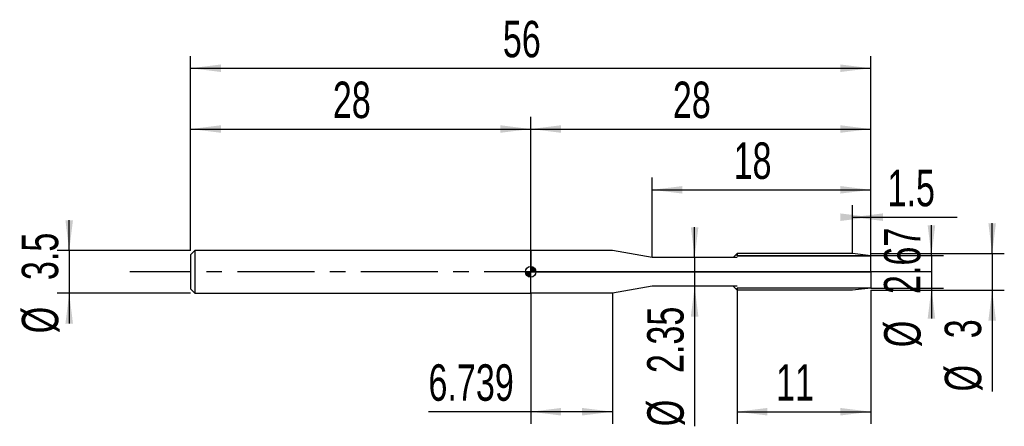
# Model space of a CAD drawing. Extents: x -14.1 to 67, y -12.7 to 20.7.
import ezdxf
from ezdxf.enums import TextEntityAlignment as Align

# ---------------------------------------------------------------- set-up
doc = ezdxf.new("R2010")
doc.units = 0
doc.linetypes.add('CENTER', pattern=[10.16, 6.35, -1.27, 1.27, -1.27])
doc.layers.get('0').update_dxf_attribs({"linetype": 'CONTINUOUS'})
for name, color, linetype in [('1', 4, 'CONTINUOUS'), ('2', 7, 'CONTINUOUS'), ('4', 2, 'CENTER'), ('CUT', 1, 'CONTINUOUS'), ('NOCUT', 7, 'CONTINUOUS'), ('SK1', 4, 'CONTINUOUS'), ('SK2', 7, 'CONTINUOUS'), ('SK4', 2, 'CENTER')]:
    doc.layers.add(name, color=color, linetype=linetype)
doc.dimstyles.new('SLDDIMSTYLE0', dxfattribs={"dimtxt": 3, "dimasz": 2.5, "dimexe": 0, "dimexo": 0.0625, "dimgap": 0.75, "dimtad": 1, "dimrnd": 1e-09, "dimzin": 12, "dimsah": 1, "dimcen": 0.09, "dimazin": 3, "dimtfac": 1, "dimtofl": 0, "dimtmove": 0, "dimatfit": 3})
doc.dimstyles.new('SLDDIMSTYLE1', dxfattribs={"dimtxt": 3, "dimasz": 2.5, "dimexe": 0, "dimexo": 0.0625, "dimgap": 0.75, "dimtad": 1, "dimrnd": 1e-09, "dimzin": 12, "dimsah": 1, "dimcen": 0.09, "dimazin": 3, "dimtfac": 1, "dimtmove": 0, "dimatfit": 3})

# ---------------------------------------------------------------- blocks, each defined once
blk = doc.blocks.new('_D')
at = {"layer": '2'}
for p, q in [((45, -1.5), (45, -12.5)), ((56, -1.5), (56, -12.5)), ((45, -11.5), (56, -11.5))]:
    blk.add_line(p, q, dxfattribs=at)
for points in [[(45, -11.5), (47.5, -11.81), (47.5, -11.19)], [(56, -11.5), (53.5, -11.19), (53.5, -11.81)]]:
    blk.add_solid(points, dxfattribs=at)
at = {"layer": '2', "width": 0.7}
blk.add_text('11', height=3, dxfattribs=at).set_placement((48.208, -11.5), align=Align.BOTTOM_LEFT)
blk = doc.blocks.new('_D_1')
at = {"layer": '2'}
for p, q in [((66, 1.5), (66, 4)), ((56, 1.5), (67, 1.5)), ((66, 1.5), (66, -1.5)), ((56, -1.5), (67, -1.5)), ((66, -1.5), (66, -9.833))]:
    blk.add_line(p, q, dxfattribs=at)
for points in [[(66, 1.5), (66.31, 4), (65.69, 4)], [(66, -1.5), (65.69, -4), (66.31, -4)]]:
    blk.add_solid(points, dxfattribs=at)
at = {"layer": '2', "width": 0.7}
for s, p in [('3', (65.992, -5.459)), ('%%c', (66, -9.833))]:
    blk.add_text(s, height=3, rotation=90, dxfattribs=at).set_placement(p, align=Align.BOTTOM_LEFT)
blk = doc.blocks.new('_D_2')
at = {"layer": '2'}
for p, q in [((28, -1.75), (28, -12.5)), ((34.739, -1.75), (34.739, -12.5)), ((28, -11.5), (19.583, -11.5)), ((34.739, -11.5), (28, -11.5))]:
    blk.add_line(p, q, dxfattribs=at)
for points in [[(28, -11.5), (30.5, -11.81), (30.5, -11.19)], [(34.739, -11.5), (32.239, -11.19), (32.239, -11.81)]]:
    blk.add_solid(points, dxfattribs=at)
at = {"layer": '2', "width": 0.7}
blk.add_text('6.739', height=3, dxfattribs=at).set_placement((19.583, -11.5), align=Align.BOTTOM_LEFT)
blk = doc.blocks.new('_D_3')
at = {"layer": '2'}
for p, q in [((61, 1.335), (61, 3.835)), ((56, 1.335), (62, 1.335)), ((61, 1.335), (61, -1.335)), ((56, -1.335), (62, -1.335)), ((61, -1.335), (61, -3.835))]:
    blk.add_line(p, q, dxfattribs=at)
for points in [[(61, 1.335), (61.31, 3.835), (60.69, 3.835)], [(61, -1.335), (60.69, -3.835), (61.31, -3.835)]]:
    blk.add_solid(points, dxfattribs=at)
at = {"layer": '2', "width": 0.7}
for s, p in [('2.67', (60.992, -1.823)), ('%%c', (61, -6.197))]:
    blk.add_text(s, height=3, rotation=90, dxfattribs=at).set_placement(p, align=Align.BOTTOM_LEFT)
blk = doc.blocks.new('_D_4')
at = {"layer": '2'}
for p, q in [((38, 1.175), (38, 7.75)), ((56, 1.175), (56, 7.75)), ((38, 6.75), (56, 6.75))]:
    blk.add_line(p, q, dxfattribs=at)
for points in [[(38, 6.75), (40.5, 6.44), (40.5, 7.06)], [(56, 6.75), (53.5, 7.06), (53.5, 6.44)]]:
    blk.add_solid(points, dxfattribs=at)
at = {"layer": '2', "width": 0.7}
blk.add_text('18', height=3, dxfattribs=at).set_placement((44.708, 6.75), align=Align.BOTTOM_LEFT)
blk = doc.blocks.new('_D_5')
at = {"layer": '2'}
for p, q in [((41.5, 1.175), (41.5, 3.675)), ((45, 1.175), (40.5, 1.175)), ((41.5, 1.175), (41.5, -1.175)), ((45, -1.175), (40.5, -1.175)), ((41.5, -1.175), (41.5, -12.697))]:
    blk.add_line(p, q, dxfattribs=at)
for points in [[(41.5, 1.175), (41.81, 3.675), (41.19, 3.675)], [(41.5, -1.175), (41.19, -3.675), (41.81, -3.675)]]:
    blk.add_solid(points, dxfattribs=at)
at = {"layer": '2', "width": 0.7}
for s, p in [('2.35', (41.492, -8.323)), ('%%c', (41.5, -12.697))]:
    blk.add_text(s, height=3, rotation=90, dxfattribs=at).set_placement(p, align=Align.BOTTOM_LEFT)
blk = doc.blocks.new('_D_6')
at = {"layer": '2'}
for p, q in [((54.5, 1.5), (54.5, 5.5)), ((56, 1.5), (56, 5.5)), ((54.5, 4.5), (56, 4.5)), ((56, 4.5), (63.115, 4.5))]:
    blk.add_line(p, q, dxfattribs=at)
for points in [[(56, 4.5), (53.5, 4.81), (53.5, 4.19)], [(54.5, 4.5), (57, 4.19), (57, 4.81)]]:
    blk.add_solid(points, dxfattribs=at)
at = {"layer": '2', "width": 0.7}
blk.add_text('1.5', height=3, dxfattribs=at).set_placement((57.385, 4.5), align=Align.BOTTOM_LEFT)
blk = doc.blocks.new('_D_7')
at = {"layer": 'SK2'}
for p, q in [((0, 1.75), (0, 17.75)), ((56, 1.75), (56, 17.75)), ((0, 16.75), (56, 16.75))]:
    blk.add_line(p, q, dxfattribs=at)
for points in [[(0, 16.75), (2.5, 16.44), (2.5, 17.06)], [(56, 16.75), (53.5, 17.06), (53.5, 16.44)]]:
    blk.add_solid(points, dxfattribs=at)
at = {"layer": 'SK2', "width": 0.7}
blk.add_text('56', height=3, dxfattribs=at).set_placement((25.708, 16.75), align=Align.BOTTOM_LEFT)
blk = doc.blocks.new('_D_8')
at = {"layer": 'SK2'}
for p, q in [((0, 1.75), (0, 12.75)), ((28, 1.75), (28, 12.75)), ((0, 11.75), (28, 11.75))]:
    blk.add_line(p, q, dxfattribs=at)
for points in [[(0, 11.75), (2.5, 11.44), (2.5, 12.06)], [(28, 11.75), (25.5, 12.06), (25.5, 11.44)]]:
    blk.add_solid(points, dxfattribs=at)
at = {"layer": 'SK2', "width": 0.7}
blk.add_text('28', height=3, dxfattribs=at).set_placement((11.708, 11.75), align=Align.BOTTOM_LEFT)
blk = doc.blocks.new('_D_9')
at = {"layer": 'SK2'}
for p, q in [((28, 0), (28, 12.75)), ((56, 0), (56, 12.75)), ((28, 11.75), (56, 11.75))]:
    blk.add_line(p, q, dxfattribs=at)
for points in [[(28, 11.75), (30.5, 11.44), (30.5, 12.06)], [(56, 11.75), (53.5, 12.06), (53.5, 11.44)]]:
    blk.add_solid(points, dxfattribs=at)
at = {"layer": 'SK2', "width": 0.7}
blk.add_text('28', height=3, dxfattribs=at).set_placement((39.708, 11.75), align=Align.BOTTOM_LEFT)
blk = doc.blocks.new('_D_10')
at = {"layer": 'SK2'}
for p, q in [((-10, 1.75), (-10, 4.25)), ((0, 1.75), (-11, 1.75)), ((-10, 1.75), (-10, -1.75)), ((0, -1.75), (-11, -1.75)), ((-10, -1.75), (-10, -4.25))]:
    blk.add_line(p, q, dxfattribs=at)
for points in [[(-10, 1.75), (-9.69, 4.25), (-10.31, 4.25)], [(-10, -1.75), (-10.31, -4.25), (-9.69, -4.25)]]:
    blk.add_solid(points, dxfattribs=at)
at = {"layer": 'SK2', "width": 0.7}
for s, p in [('3.5', (-10.008, -0.678)), ('%%c', (-10, -5.052))]:
    blk.add_text(s, height=3, rotation=90, dxfattribs=at).set_placement(p, align=Align.BOTTOM_LEFT)
blk = doc.blocks.new('*U13')
at = {"color": 0, "linetype": 'CONTINUOUS'}
for points in [[(0, 0), (0, 0.438), (0.085, 0)], [(0.085, 0), (0, 0.438), (0.085, 0.429)], [(0.085, 0), (0.085, 0.429), (0.167, 0)], [(0.167, 0), (0.085, 0.429), (0.167, 0.404)], [(0.167, 0), (0.167, 0.404), (0.243, 0)], [(0.243, 0), (0.167, 0.404), (0.243, 0.364)], [(0.243, 0), (0.243, 0.364), (0.309, 0)], [(0.309, 0), (0.243, 0.364), (0.309, 0.309)], [(0.309, 0), (0.309, 0.309), (0.364, 0)], [(0.364, 0), (0.309, 0.309), (0.364, 0.243)], [(0.364, 0), (0.364, 0.243), (0.404, 0)], [(0.404, 0), (0.364, 0.243), (0.404, 0.167)], [(0.404, 0), (0.404, 0.167), (0.429, 0)], [(0.429, 0), (0.404, 0.167), (0.429, 0.085)], [(0.429, 0), (0.429, 0.085), (0.438, 0)]]:
    blk.add_solid(points, dxfattribs=at)
blk = doc.blocks.new('*U14')
at = {"color": 0, "linetype": 'CONTINUOUS'}
for points in [[(-0.431, -0.076), (-0.438, 0), (-0.431, 0)], [(-0.431, -0.076), (-0.431, 0), (-0.411, -0.15)], [(-0.411, -0.15), (-0.431, 0), (-0.411, 0)], [(-0.411, -0.15), (-0.411, 0), (-0.379, -0.219)], [(-0.379, -0.219), (-0.411, 0), (-0.379, 0)], [(-0.379, -0.219), (-0.379, 0), (-0.335, -0.281)], [(-0.335, -0.281), (-0.379, 0), (-0.335, 0)], [(-0.335, -0.281), (-0.335, 0), (-0.281, -0.335)], [(-0.281, -0.335), (-0.335, 0), (-0.281, 0)], [(-0.281, -0.335), (-0.281, 0), (-0.219, -0.379)], [(-0.219, -0.379), (-0.281, 0), (-0.219, 0)], [(-0.219, -0.379), (-0.219, 0), (-0.15, -0.411)], [(-0.15, -0.411), (-0.219, 0), (-0.15, 0)], [(-0.15, -0.411), (-0.15, 0), (-0.076, -0.431)], [(-0.076, -0.431), (-0.15, 0), (-0.076, 0)], [(-0.076, -0.431), (-0.076, 0), (0, -0.438)], [(0, -0.438), (-0.076, 0), (0, 0)]]:
    blk.add_solid(points, dxfattribs=at)
blk = doc.blocks.new('SW_DOWELSYMBOL_0')
at = {"layer": 'SK1', "color": 0}
blk.add_circle((0, 0), 0.438, dxfattribs=at)
at = {"color": 0, "linetype": 'CONTINUOUS'}
for name in ['*U14', '*U13']:
    blk.add_blockref(name, (0, 0), dxfattribs=at)

msp = doc.modelspace()

# ---------------------------------------------------------------- linework, layer by layer
at = {"layer": '1'}
for p, q in [((34.739, 1.75), (28, 1.75)), ((28, 1.75), (28, 0)), ((37.991, 1.177), (34.739, 1.75)), ((44.675, 1.175), (38.009, 1.175)), ((45, 1.5), (44.675, 1.175)), ((54.5, 1.5), (45, 1.5)), ((45, 1.5), (45, 1.334)), ((45, 1.334), (45, 1.5)), ((56, 1.334), (45, 1.334)), ((56, 1.334), (54.5, 1.5)), ((56, 0), (56, 1.334)), ((28, -1.75), (28, 0)), ((56, 0), (56, -1.334)), ((37.991, -1.177), (34.739, -1.75)), ((44.675, -1.175), (38.009, -1.175)), ((45, -1.5), (44.675, -1.175)), ((45, -1.5), (45, -1.334)), ((56, -1.334), (45, -1.334)), ((45, -1.334), (45, -1.5)), ((54.5, -1.5), (45, -1.5)), ((56, -1.334), (54.5, -1.5)), ((34.739, -1.75), (28, -1.75))]:
    msp.add_line(p, q, dxfattribs=at)
for centre, start, end in [((38.009, 1.275), 260, 270), ((38.009, -1.275), 90, 100)]:
    msp.add_arc(centre, 0.1, start, end, dxfattribs=at)
at = {"layer": '4'}
msp.add_line((56, 0), (28, 0), dxfattribs=at)
at = {"layer": 'CUT'}
for p, q in [((54.5, 1.5), (45, 1.5)), ((45, 1.5), (45, 1.334)), ((45, 1.334), (56, 1.334)), ((56, 1.334), (54.5, 1.5))]:
    msp.add_line(p, q, dxfattribs=at)
at = {"layer": 'NOCUT'}
for p, q in [((34.739, 1.75), (28, 1.75)), ((28, 1.75), (28, 0)), ((37.991, 1.177), (34.739, 1.75)), ((44.675, 1.175), (38.009, 1.175)), ((45, 1.5), (44.675, 1.175)), ((45, 1.334), (45, 1.5)), ((56, 1.334), (45, 1.334)), ((56, 0), (56, 1.334)), ((28, 0), (56, 0))]:
    msp.add_line(p, q, dxfattribs=at)
msp.add_arc((38.009, 1.275), 0.1, 260, 270, dxfattribs=at)
at = {"layer": 'SK1'}
for p, q in [((0.35, 1.75), (0, 1.4)), ((28, 1.75), (0.35, 1.75)), ((0.35, 1.75), (0.35, -1.75)), ((0, 1.4), (0, 0)), ((0, 0), (0, -1.4)), ((0, -1.4), (0.35, -1.75)), ((0.35, -1.75), (28, -1.75))]:
    msp.add_line(p, q, dxfattribs=at)
msp.add_circle((28, 0), 0.438, dxfattribs=at)
at = {"layer": 'SK4'}
msp.add_line((61, 0), (-5, 0), dxfattribs=at)

# ---------------------------------------------------------------- block references
at = {"layer": 'SK1'}
msp.add_blockref('SW_DOWELSYMBOL_0', (28, 0), dxfattribs=at)

# ---------------------------------------------------------------- texts
at = {"layer": 'SK2', "width": 0.7}
msp.add_text('AP1', height=0.05, dxfattribs=at).set_placement((28, -0.018), align=Align.BOTTOM_LEFT)

# ---------------------------------------------------------------- dimensions: what is measured, and where the dimension line sits
at = {"layer": '2'}
for base, p1, p2, picture, middle in [((56, 6.75), (38, 1.175), (56, 1.175), '_D_4', (47, 6.75)), ((56, 4.5), (54.5, 1.5), (56, 1.5), '_D_6', (60.25, 4.5)), ((56, -11.5), (45, -1.5), (56, -1.5), '_D', (50.5, -11.5)), ((28, -11.5), (34.739, -1.75), (28, -1.75), '_D_2', (24.739, -11.5))]:
    dim = msp.add_linear_dim(base=base, p1=p1, p2=p2, dimstyle='SLDDIMSTYLE0', dxfattribs=at)
    dim.commit()
    dim.dimension.update_dxf_attribs({"geometry": picture, "text_midpoint": middle, "dimtype": 160})
for base, p1, p2, picture, middle in [((41.5, -1.175), (45, 1.175), (45, -1.175), '_D_5', (41.5, -6.5)), ((66, -1.5), (56, 1.5), (56, -1.5), '_D_1', (66, -6.5)), ((61, -1.335), (56, 1.335), (56, -1.335), '_D_3', (61, 0))]:
    dim = msp.add_linear_dim(base=base, p1=p1, p2=p2, angle=90, text='%%c<>', dimstyle='SLDDIMSTYLE1', dxfattribs=at)
    dim.commit()
    dim.dimension.update_dxf_attribs({"geometry": picture, "text_midpoint": middle, "dimtype": 160})
at = {"layer": 'SK2'}
for base, p1, p2, picture, middle in [((56, 16.75), (0, 1.75), (56, 1.75), '_D_7', (28, 16.75)), ((28, 11.75), (0, 1.75), (28, 1.75), '_D_8', (14, 11.75)), ((56, 11.75), (28, 0), (56, 0), '_D_9', (42, 11.75))]:
    dim = msp.add_linear_dim(base=base, p1=p1, p2=p2, dimstyle='SLDDIMSTYLE0', dxfattribs=at)
    dim.commit()
    dim.dimension.update_dxf_attribs({"geometry": picture, "text_midpoint": middle, "dimtype": 160})
dim = msp.add_linear_dim(base=(-10, -1.75), p1=(0, 1.75), p2=(0, -1.75), angle=90, text='%%c<>', dimstyle='SLDDIMSTYLE1', dxfattribs=at)
dim.commit()
dim.dimension.update_dxf_attribs({"geometry": '_D_10', "text_midpoint": (-10, 0), "dimtype": 160})

doc.saveas('drawing.dxf')
